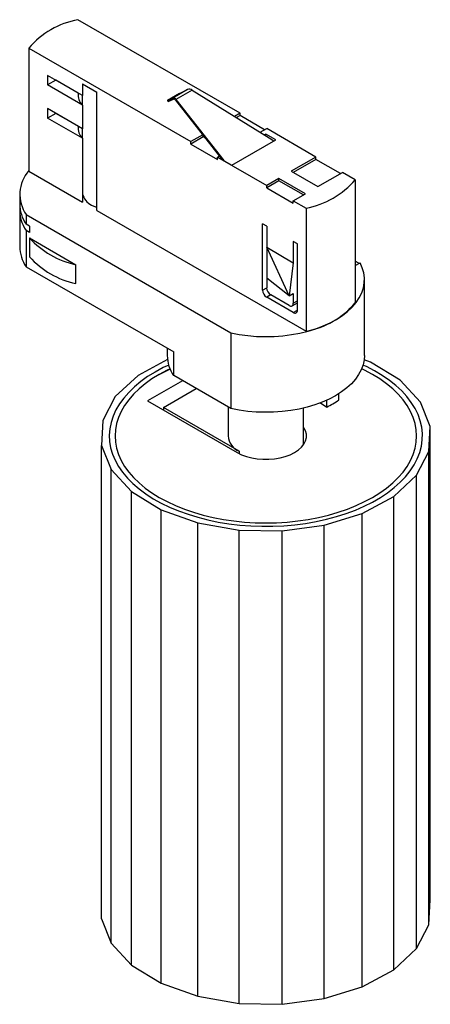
# Paper-space layout '_Isométrica' of a CAD drawing. Header units: millimetres. Extents: x -30 to 41, y -123 to 46.
import ezdxf

# ---------------------------------------------------------------- set-up
doc = ezdxf.new("R2010")
doc.units = ezdxf.units.MM

psp = doc.layouts.new('_Isométrica')

# ---------------------------------------------------------------- linework, layer by layer
at = {"color": 7, "linetype": 'Continuous', "lineweight": 25}
for p, q in [((8.27, 30.34), (-19.68, 46.47)), ((-28.17, 41.57), (-0.22, 25.44)), ((-28.17, 41.57), (-28.17, 20.34)), ((-18.92, 33.38), (-24.93, 36.84)), ((-24.93, 36.84), (-24.93, 35.21)), ((-23.51, 36.03), (-24.93, 35.21)), ((-19.66, 33.8), (-23.51, 36.03)), ((-23.51, 36.03), (-23.51, 36.03)), ((-18.92, 31.74), (-24.93, 35.21)), ((-18.92, 35.42), (-16.44, 33.99)), ((-18.92, 35.42), (-18.92, 33.38)), ((-16.44, 13.57), (-16.44, 33.99)), ((-0.76, 34.42), (-3.3, 32.95)), ((0.01, 34.34), (-2.8, 32.72)), ((-2.19, 33.72), (-0.76, 34.42)), ((0.01, 34.34), (13.32, 26.09)), ((-19.66, 33.8), (-19.66, 33.8)), ((-18.94, 33.39), (-18.94, 31.76)), ((-2.19, 33.72), (-4.22, 32.55)), ((-4.22, 32.55), (-3.3, 32.95)), ((-4.22, 32.55), (-4.13, 32.37)), ((-4.13, 32.37), (-3.2, 32.78)), ((-2.87, 32.62), (5.08, 22.46)), ((-2.8, 32.72), (5.47, 22.16)), ((-18.92, 27.66), (-24.93, 31.13)), ((-24.93, 31.13), (-24.93, 29.5)), ((-18.92, 31.74), (-18.92, 27.66)), ((-23.51, 30.31), (-24.93, 29.5)), ((-18.92, 26.03), (-24.93, 29.5)), ((-19.66, 28.09), (-23.51, 30.31)), ((-23.51, 30.31), (-23.51, 30.31)), ((8.27, 30.34), (7.34, 29.8)), ((8.27, 29.93), (7.68, 29.59)), ((8.27, 29.93), (8.27, 30.34)), ((12.51, 27.48), (8.27, 29.93)), ((-19.66, 28.09), (-19.66, 28.09)), ((-18.94, 27.67), (-18.94, 26.05)), ((11.77, 27.05), (12.87, 27.68)), ((21.35, 22.78), (12.87, 27.68)), ((-18.92, 26.03), (-18.92, 15)), ((1.83, 26.62), (-0.22, 25.44)), ((1.91, 26.25), (-0.22, 25.03)), ((1.91, 26.25), (1.91, 26.52)), ((2.29, 26.04), (1.91, 26.25)), ((6.86, 21.36), (14.45, 25.74)), ((12.75, 26.73), (12.51, 26.59)), ((14.45, 25.74), (12.75, 26.73)), ((12.75, 26.45), (12.75, 26.73)), ((13.32, 26.09), (13.47, 25.9)), ((14.1, 25.54), (13.47, 25.9)), ((-0.22, 25.03), (-0.22, 25.44)), ((-0.22, 25.03), (4.38, 22.38)), ((4.38, 22.78), (4.69, 22.96)), ((4.38, 22.78), (12.87, 17.89)), ((4.38, 22.38), (4.38, 22.78)), ((5.22, 22.38), (5.15, 22.34)), ((5.15, 22.34), (6.86, 21.36)), ((21.35, 22.78), (17.11, 20.34)), ((21.35, 22.38), (17.46, 20.13)), ((21.35, 22.38), (21.35, 22.78)), ((25.59, 19.93), (21.35, 22.38)), ((-28.17, 20.34), (-18.92, 15)), ((14.99, 19.11), (12.87, 17.89)), ((14.99, 18.7), (12.87, 17.48)), ((19.58, 16.46), (14.99, 19.11)), ((14.99, 18.7), (14.99, 19.11)), ((19.23, 16.25), (14.99, 18.7)), ((17.11, 20.34), (21.7, 17.68)), ((21.7, 17.68), (25.95, 20.13)), ((28.15, 18.86), (25.95, 20.13)), ((28.15, 18.86), (28.15, -2.37)), ((12.87, 17.48), (12.87, 17.89)), ((12.87, 17.48), (17.46, 14.82)), ((-29.73, 16.33), (-29.73, 14.7)), ((17.46, 15.23), (19.58, 16.46)), ((17.46, 15.23), (19.66, 13.96)), ((17.46, 14.82), (17.46, 15.23)), ((19.66, 13.96), (19.66, -7.27)), ((-29.73, 13.57), (-29.73, 7.35)), ((-28.63, 12.85), (6.7, -7.54)), ((-28.63, 12.85), (-28.63, 11.22)), ((-16.44, 13.57), (19.66, -7.27)), ((-28.04, 10.88), (-28.63, 11.22)), ((-28.04, 10.88), (-28.04, 9.75)), ((12.87, 10.86), (12.16, 11.27)), ((12.16, -0.17), (12.16, 11.27)), ((12.87, 10.86), (12.87, 0.24)), ((-28.63, 10.09), (-28.63, 3.87)), ((-28.04, 9.75), (-28.63, 10.09)), ((-28.04, 8.84), (-20.04, 4.22)), ((-28.04, 8.84), (-28.04, 5.58)), ((12.87, 7.22), (17.46, 4.56)), ((16.75, -1.15), (12.87, 7.22)), ((18.17, 7.8), (17.46, 8.2)), ((17.46, 8.2), (17.46, 4.56)), ((18.17, -3.64), (18.17, 7.8)), ((-28.63, 3.87), (-3.17, -10.82)), ((-20.04, 0.96), (-20.04, 4.22)), ((17.46, 4.56), (16.75, -1.15)), ((28.63, 4.55), (28.15, 4.83)), ((28.15, 4.06), (28.97, 4.54)), ((16.75, -1.15), (12.87, 1.91)), ((29.73, -11.43), (29.73, 1.63)), ((17.46, -4.04), (12.87, -1.39)), ((16.75, -2.82), (13.57, -0.98)), ((16.75, -1.15), (17.46, -0.74)), ((17.46, -0.74), (17.46, -2.41)), ((17.25, -2.87), (18.17, -2.34)), ((6.7, -7.54), (6.7, -20.61)), ((-4.27, -10.19), (-4.27, -11.43)), ((-3.17, -14.91), (-3.17, -10.82)), ((-4.23, -12.13), (-9.32, -14.88)), ((30.79, -12.58), (29.68, -12.19)), ((35.88, -15.72), (30.79, -12.58)), ((-9.32, -14.88), (-13.24, -18.53)), ((-5.66, -14.7), (-3.73, -13.75)), ((6.7, -20.61), (-3.17, -14.91)), ((-1.64, -15.79), (-7.66, -19.26)), ((39.39, -19.5), (35.88, -15.72)), ((-13.24, -18.53), (-15.4, -22.65)), ((-4.95, -20.41), (0.71, -17.15)), ((25.34, -19.12), (25.34, -18.01)), ((-7.66, -19.26), (7.78, -28.17)), ((6.23, -20.33), (6.23, -25.31)), ((22.15, -19.6), (23.22, -20.34)), ((23.22, -20.34), (23.22, -19.15)), ((41.09, -23.68), (39.39, -19.5)), ((8.13, -27.96), (-4.95, -20.41)), ((-4.95, -20.41), (-4.95, -20.82)), ((19.23, -26.81), (19.23, -20.5)), ((-15.4, -22.65), (-15.63, -26.94)), ((40.85, -27.98), (41.09, -23.68)), ((41.09, -105.34), (41.09, -23.68)), ((-15.63, -26.94), (-13.94, -31.12)), ((-15.63, -108.59), (-15.63, -26.94)), ((38.7, -32.09), (40.85, -27.98)), ((40.85, -109.63), (40.85, -27.98)), ((-13.94, -31.12), (-10.42, -34.91)), ((-13.94, -112.77), (-13.94, -31.12)), ((34.77, -35.74), (38.7, -32.09)), ((38.7, -113.74), (38.7, -32.09)), ((-10.42, -34.91), (-5.33, -38.04)), ((-10.42, -116.56), (-10.42, -34.91)), ((29.35, -38.68), (34.77, -35.74)), ((34.77, -117.39), (34.77, -35.74)), ((-5.33, -38.04), (0.99, -40.3)), ((-5.33, -119.69), (-5.33, -38.04)), ((22.79, -40.7), (29.35, -38.68)), ((29.35, -120.33), (29.35, -38.68)), ((0.99, -40.3), (8.11, -41.55)), ((0.99, -121.96), (0.99, -40.3)), ((15.55, -41.68), (22.79, -40.7)), ((22.79, -122.36), (22.79, -40.7)), ((8.11, -41.55), (15.55, -41.68)), ((8.11, -123.2), (8.11, -41.55)), ((15.55, -123.34), (15.55, -41.68)), ((40.85, -109.63), (41.09, -105.34)), ((-15.63, -108.59), (-13.94, -112.77)), ((38.7, -113.74), (40.85, -109.63)), ((-13.94, -112.77), (-10.42, -116.56)), ((34.77, -117.39), (38.7, -113.74)), ((-10.42, -116.56), (-5.33, -119.69)), ((29.35, -120.33), (34.77, -117.39)), ((-5.33, -119.69), (0.99, -121.96)), ((22.79, -122.36), (29.35, -120.33)), ((0.99, -121.96), (8.11, -123.2)), ((8.11, -123.2), (15.55, -123.34)), ((15.55, -123.34), (22.79, -122.36))]:
    psp.add_line(p, q, dxfattribs=at)
at = {"color": 8, "linetype": 'Continuous', "lineweight": 25}
for p, q in [((12.16, -0.17), (12.87, 0.24)), ((13.57, -0.98), (12.87, -1.39)), ((17.46, -2.41), (18.17, -2)), ((17.46, -4.04), (18.17, -3.64)), ((8.13, -27.96), (8.13, -28.36))]:
    psp.add_line(p, q, dxfattribs=at)
at = {"color": 7, "linetype": 'Continuous', "lineweight": 25, "flags": 128}
for points in [[(-17.32, 14.49), (-16.67, 14.17), (-16.44, 14.08)], [(6.7, -7.54), (8.15, -7.82), (9.63, -8.01), (11.13, -8.14), (12.65, -8.18), (14.16, -8.14), (15.67, -8.03), (17.15, -7.84), (18.6, -7.58), (20, -7.24), (21.34, -6.83), (22.61, -6.35), (23.81, -5.81), (24.91, -5.21), (25.92, -4.55), (26.83, -3.85), (27.62, -3.1), (28.29, -2.32), (28.84, -1.5), (29.26, -0.66), (29.55, 0.2), (29.7, 1.07), (29.72, 1.95), (29.6, 2.82), (29.35, 3.69), (28.97, 4.54)], [(29.73, -11.43), (29.67, -12.21), (29.49, -13.07), (29.17, -13.91), (28.73, -14.74), (28.16, -15.54), (27.48, -16.31), (26.67, -17.04), (25.76, -17.73), (24.75, -18.37), (23.64, -18.95), (22.45, -19.48), (21.18, -19.94), (19.85, -20.34), (18.46, -20.67), (17.03, -20.93), (15.56, -21.11), (14.07, -21.21), (12.57, -21.24), (11.08, -21.2), (9.59, -21.08), (8.13, -20.88), (6.7, -20.61)], [(-6.36, -14.29), (-7.66, -15.09), (-8.86, -15.95), (-9.95, -16.85), (-10.93, -17.8), (-11.79, -18.78), (-12.52, -19.79), (-13.14, -20.84), (-13.62, -21.9), (-13.97, -22.98), (-14.19, -24.07), (-14.27, -25.17), (-14.22, -26.27), (-14.04, -27.37), (-13.72, -28.45), (-13.27, -29.52), (-12.69, -30.57), (-11.98, -31.59), (-11.15, -32.58), (-10.21, -33.54), (-9.14, -34.45), (-7.97, -35.32), (-6.7, -36.14), (-5.33, -36.9), (-3.87, -37.61), (-2.32, -38.25), (-0.7, -38.83), (0.98, -39.35), (2.73, -39.79), (4.52, -40.16), (6.36, -40.46), (8.22, -40.68), (10.11, -40.82), (12.01, -40.89), (13.92, -40.88), (15.82, -40.8), (17.7, -40.63), (19.56, -40.39), (21.39, -40.07), (23.17, -39.69), (24.9, -39.22), (26.57, -38.69), (28.17, -38.1), (29.69, -37.44), (31.13, -36.72), (32.48, -35.94), (33.73, -35.11), (34.88, -34.23), (35.91, -33.3), (36.83, -32.34), (37.63, -31.34), (38.3, -30.31), (38.85, -29.26), (39.27, -28.18), (39.55, -27.1), (39.7, -26), (39.72, -24.9), (39.6, -23.8), (39.35, -22.71), (38.97, -21.63), (38.45, -20.57), (37.81, -19.54), (37.04, -18.53), (36.15, -17.56), (35.14, -16.62), (34.03, -15.73), (32.8, -14.89), (31.48, -14.1), (30.06, -13.36), (29.48, -13.09)], [(-4.03, -13.09), (-4.97, -13.54), (-6.36, -14.29)], [(-5.66, -14.7), (-6.92, -15.48), (-8.09, -16.32), (-9.14, -17.2), (-10.09, -18.12), (-10.92, -19.08), (-11.63, -20.07), (-12.22, -21.08), (-12.68, -22.12), (-13.01, -23.18), (-13.21, -24.24), (-13.27, -25.31), (-13.21, -26.38), (-13.01, -27.45), (-12.68, -28.5), (-12.22, -29.54), (-11.63, -30.56), (-10.92, -31.55), (-10.09, -32.5), (-9.14, -33.43), (-8.09, -34.31), (-6.92, -35.14), (-5.66, -35.92), (-4.3, -36.65), (-2.85, -37.33), (-1.33, -37.94), (0.27, -38.49), (1.93, -38.96), (3.64, -39.37), (5.4, -39.71), (7.2, -39.98), (9.03, -40.17), (10.87, -40.28), (12.73, -40.32), (14.58, -40.28), (16.43, -40.17), (18.25, -39.98), (20.05, -39.71), (21.81, -39.37), (23.53, -38.96), (25.19, -38.49), (26.78, -37.94), (28.31, -37.33), (29.75, -36.65), (31.11, -35.92), (32.38, -35.14), (33.54, -34.31), (34.6, -33.43), (35.55, -32.5), (36.38, -31.55), (37.09, -30.56), (37.67, -29.54), (38.13, -28.5), (38.46, -27.45), (38.66, -26.38), (38.73, -25.31), (38.66, -24.24), (38.46, -23.18), (38.13, -22.12), (37.67, -21.08), (37.09, -20.07), (36.38, -19.08), (35.55, -18.12), (34.6, -17.2), (33.54, -16.32), (32.38, -15.48), (31.11, -14.7), (29.75, -13.97), (29.26, -13.73)], [(-3.8, -13.73), (-4.3, -13.97), (-5.66, -14.7)], [(7.78, -28.17), (8.53, -28.55), (9.37, -28.86), (10.28, -29.1), (11.24, -29.26), (12.23, -29.34), (13.23, -29.34), (14.22, -29.26), (15.17, -29.1), (16.08, -28.86), (16.92, -28.55), (17.68, -28.17), (18.33, -27.73), (18.87, -27.25), (19.29, -26.72), (19.57, -26.17), (19.71, -25.6), (19.71, -25.02), (19.57, -24.45), (19.29, -23.9), (19.23, -23.81)]]:
    psp.add_lwpolyline(points, dxfattribs=at)
at = {"color": 7, "linetype": 'Continuous', "lineweight": 25}
for centre, radius, start, end in [((-16.93, 31.91), 14.82, 100.6917, 139.303), ((-0.45, 33.63), 0.848, 56.8335, 111.6174), ((-17.24, 33.51), 2.43, 173.0769, 226.6025), ((-3.21, 32.48), 0.477, 29.1428, 100.1548), ((-3.15, 32.46), 0.318, 29.1428, 100.1548), ((-17.24, 27.8), 2.43, 173.0769, 226.6025), ((-23.51, 16.35), 6.19, 138.6872, 214.3818), ((16.93, 28.5), 14.79, 280.6587, 319.3359), ((-16.07, 17.13), 2.92, 193.1549, 244.5491), ((-23.49, 14.76), 6.24, 180.5913, 214.6015), ((-23.56, 13.6), 6.16, 175.0501, 214.7212), ((-16.74, 19.19), 15.33, 222.4638, 257.5416), ((-23.44, 7.43), 6.29, 180.7366, 214.4562), ((-16.74, 15.92), 15.33, 222.4638, 257.5416), ((22.1, 0.27), 7.81, 31.9255, 33.281), ((14.4, 0.31), 1.54, 182.6055, 237.3945), ((13.69, -0.1), 1.54, 182.6055, 237.3945), ((17.03, -2.48), 0.437, 230.7967, 9.214), ((16.93, 7.27), 14.79, 280.6587, 319.3359), ((17.74, -3.7), 0.437, 230.7967, 9.214), ((1.96, -11.37), 6.24, 180.5913, 214.6015), ((16.58, -6.39), 15.45, 295.4696, 304.525), ((9.45, -25.01), 3.24, 185.3883, 245.9319)]:
    psp.add_arc(centre, radius, start, end, dxfattribs=at)

doc.saveas('drawing.dxf')
